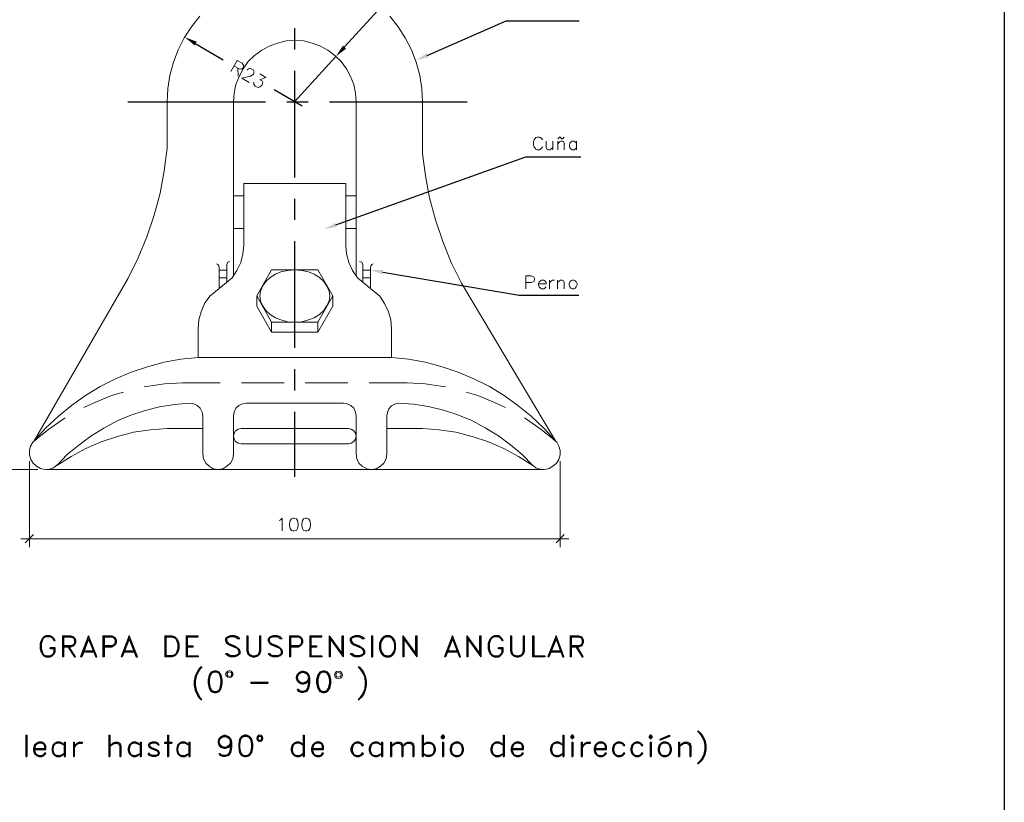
# Model space of a CAD drawing. Header units: millimetres. Extents: x 8 to 202, y 3 to 294.
# Tile 9 of 10: x 81 to 202, y 149 to 245. Entities that reach past the tile are written whole.
import ezdxf

# ---------------------------------------------------------------- set-up
doc = ezdxf.new("R2010")
doc.units = ezdxf.units.MM
doc.layers.add('DGE_CONTORNOS', color=7, linetype='Continuous', lineweight=0)
doc.layers.add('DGE_RELLENO', color=7, linetype='Continuous', lineweight=0)

msp = doc.modelspace()

# ---------------------------------------------------------------- hatches: boundary and pattern name
at = {"layer": 'DGE_RELLENO', "true_color": 0x000000}
for points in [[(102.4467, 242.302), (102.1927, 241.8364), (100.965, 242.8524)], [(120.4807, 241.8364), (120.8617, 241.4554), (119.5917, 240.4817)], [(130.9793, 240.397), (130.7677, 240.8627), (129.413, 239.9737)], [(119.6763, 219.4844), (119.507, 219.95), (118.11, 219.188)], [(125.349, 213.6424), (125.4337, 214.1504), (123.8673, 214.1504)]]:
    msp.add_hatch(color=7, dxfattribs=at).paths.add_polyline_path(points, flags=0)

# ---------------------------------------------------------------- linework, layer by layer
at = {"layer": 'DGE_CONTORNOS', "lineweight": 25}
for points in [[(201.9723, 293.9063), (201.9723, 3.2456)], [(85.0053, 168.4727), (84.8783, 168.7267), (84.6243, 168.9807), (84.3703, 169.1077), (83.8623, 169.1077), (83.6083, 168.9807), (83.3967, 168.7267), (83.2697, 168.4727), (83.1427, 168.0917), (83.1427, 167.499), (83.2697, 167.118), (83.3967, 166.864), (83.6083, 166.61), (83.8623, 166.483), (84.3703, 166.483), (84.6243, 166.61), (84.8783, 166.864), (85.0053, 167.118), (85.0053, 167.626), (84.3703, 167.626)], [(85.0053, 168.4727), (84.8783, 168.4727), (84.7513, 168.7267), (84.6243, 168.8537), (84.3703, 168.9807), (83.8623, 168.9807), (83.6083, 168.8537), (83.4813, 168.7267), (83.3967, 168.4727), (83.2697, 168.0917), (83.2697, 167.499), (83.3967, 167.118), (83.4813, 166.864), (83.6083, 166.737), (83.8623, 166.61), (84.3703, 166.61), (84.6243, 166.737), (84.7513, 166.864), (84.8783, 167.118), (84.8783, 167.499), (84.3703, 167.499), (84.3703, 167.626)], [(85.8943, 169.1077), (85.8943, 166.483)], [(85.8943, 169.1077), (86.868, 169.1077), (87.249, 168.9807), (87.376, 168.8537), (87.503, 168.5997), (87.503, 168.2187), (87.376, 167.9647), (87.249, 167.8377), (86.868, 167.7107), (86.0213, 167.7107)], [(86.0213, 168.9807), (86.0213, 166.483), (85.8943, 166.483)], [(86.0213, 168.9807), (86.868, 168.9807), (87.249, 168.8537), (87.376, 168.5997), (87.376, 168.2187), (87.249, 167.9647), (86.868, 167.8377), (86.0213, 167.8377)], [(89.1117, 169.1077), (88.138, 166.483)], [(89.1117, 168.7267), (88.265, 166.483), (88.138, 166.483)], [(89.1117, 168.7267), (90.0007, 166.483), (90.1277, 166.483), (89.1117, 169.1077)], [(90.8897, 169.1077), (90.8897, 166.483)], [(90.8897, 169.1077), (91.9903, 169.1077), (92.2443, 168.9807), (92.3713, 168.8537), (92.4983, 168.5997), (92.4983, 168.2187), (92.3713, 167.9647), (92.2443, 167.8377), (91.9903, 167.7107), (91.0167, 167.7107)], [(91.0167, 168.9807), (91.0167, 166.483), (90.8897, 166.483)], [(91.0167, 168.9807), (91.9903, 168.9807), (92.2443, 168.8537), (92.3713, 168.5997), (92.3713, 168.2187), (92.2443, 167.9647), (91.9903, 167.8377), (91.0167, 167.8377)], [(94.107, 169.1077), (93.1333, 166.483)], [(94.107, 168.7267), (93.2603, 166.483), (93.1333, 166.483)], [(94.107, 168.7267), (94.996, 166.483), (95.123, 166.483), (94.107, 169.1077)], [(98.5097, 169.1077), (98.5097, 166.483)], [(98.5097, 169.1077), (99.3563, 169.1077), (99.7373, 168.9807), (99.9913, 168.7267), (100.1183, 168.4727), (100.2453, 168.0917), (100.2453, 167.499), (100.1183, 167.118), (99.9913, 166.864), (99.7373, 166.61), (99.3563, 166.483), (98.5097, 166.483)], [(98.6367, 168.9807), (98.6367, 166.61)], [(98.6367, 168.9807), (99.3563, 168.9807), (99.7373, 168.8537), (99.8643, 168.7267), (99.9913, 168.4727), (100.1183, 168.0917), (100.1183, 167.499), (99.9913, 167.118), (99.8643, 166.864), (99.7373, 166.737), (99.3563, 166.61), (98.6367, 166.61)], [(101.1343, 169.1077), (101.1343, 166.483)], [(101.1343, 169.1077), (102.616, 169.1077)], [(101.2613, 168.9807), (102.616, 168.9807), (102.616, 169.1077)], [(101.2613, 168.9807), (101.2613, 166.61)], [(107.7383, 168.7267), (107.4843, 168.9807), (107.1033, 169.1077), (106.5953, 169.1077), (106.2567, 168.9807), (106.0027, 168.7267), (106.0027, 168.4727), (106.1297, 168.2187), (106.2567, 168.0917), (106.4683, 167.9647), (107.1033, 167.7107), (107.3573, 167.626), (107.4843, 167.499), (107.6113, 167.245), (107.6113, 166.864), (107.4843, 166.737), (107.1033, 166.61), (106.5953, 166.61), (106.3837, 166.737), (106.2567, 166.864), (106.0027, 166.864)], [(107.7383, 168.7267), (107.4843, 168.7267), (107.3573, 168.8537), (107.1033, 168.9807), (106.5953, 168.9807), (106.2567, 168.8537), (106.1297, 168.7267), (106.1297, 168.4727), (106.2567, 168.2187), (106.4683, 168.0917), (107.1033, 167.8377), (107.3573, 167.7107), (107.6113, 167.499), (107.7383, 167.245), (107.7383, 166.864), (107.4843, 166.61), (107.1033, 166.483), (106.5953, 166.483), (106.2567, 166.61), (106.0027, 166.864)], [(108.6273, 169.1077), (108.6273, 167.245), (108.7543, 166.864), (109.0083, 166.61), (109.347, 166.483), (109.601, 166.483), (109.982, 166.61), (110.236, 166.864), (110.363, 167.245), (110.363, 169.1077)], [(108.6273, 169.1077), (108.7543, 169.1077), (108.7543, 167.245), (108.8813, 166.864), (109.0083, 166.737), (109.347, 166.61), (109.601, 166.61), (109.982, 166.737), (110.109, 166.864), (110.236, 167.245), (110.236, 169.1077), (110.363, 169.1077)], [(112.9877, 168.7267), (112.7337, 168.9807), (112.3527, 169.1077), (111.8447, 169.1077), (111.506, 168.9807), (111.252, 168.7267), (111.252, 168.4727), (111.379, 168.2187), (111.506, 168.0917), (111.7177, 167.9647), (112.3527, 167.7107), (112.6067, 167.626), (112.7337, 167.499), (112.8607, 167.245), (112.8607, 166.864), (112.7337, 166.737), (112.3527, 166.61), (111.8447, 166.61), (111.5907, 166.737), (111.506, 166.864), (111.252, 166.864)], [(112.9877, 168.7267), (112.7337, 168.7267), (112.6067, 168.8537), (112.3527, 168.9807), (111.8447, 168.9807), (111.506, 168.8537), (111.379, 168.7267), (111.379, 168.4727), (111.506, 168.2187), (111.7177, 168.0917), (112.3527, 167.8377), (112.6067, 167.7107), (112.8607, 167.499), (112.9877, 167.245), (112.9877, 166.864), (112.7337, 166.61), (112.3527, 166.483), (111.8447, 166.483), (111.506, 166.61), (111.252, 166.864)], [(113.8767, 169.1077), (113.8767, 166.483)], [(113.8767, 169.1077), (114.9773, 169.1077), (115.2313, 168.9807), (115.3583, 168.8537), (115.4853, 168.5997), (115.4853, 168.2187), (115.3583, 167.9647), (115.2313, 167.8377), (114.9773, 167.7107), (114.0037, 167.7107)], [(114.0037, 168.9807), (114.0037, 166.483), (113.8767, 166.483)], [(114.0037, 168.9807), (114.9773, 168.9807), (115.2313, 168.8537), (115.3583, 168.5997), (115.3583, 168.2187), (115.2313, 167.9647), (114.9773, 167.8377), (114.0037, 167.8377)], [(116.3743, 169.1077), (116.3743, 166.483)], [(116.3743, 169.1077), (117.856, 169.1077)], [(116.5013, 168.9807), (117.856, 168.9807), (117.856, 169.1077)], [(116.5013, 168.9807), (116.5013, 166.61)], [(118.745, 169.1077), (118.745, 166.483)], [(118.745, 169.1077), (120.3537, 166.864), (120.3537, 169.1077), (120.4807, 169.1077), (120.4807, 166.483)], [(118.872, 168.7267), (118.872, 166.483), (118.745, 166.483)], [(118.872, 168.7267), (120.4807, 166.483)], [(123.1053, 168.7267), (122.8513, 168.9807), (122.4703, 169.1077), (121.9623, 169.1077), (121.6237, 168.9807), (121.3697, 168.7267), (121.3697, 168.4727), (121.4967, 168.2187), (121.6237, 168.0917), (121.8353, 167.9647), (122.4703, 167.7107), (122.7243, 167.626), (122.8513, 167.499), (122.9783, 167.245), (122.9783, 166.864), (122.8513, 166.737), (122.4703, 166.61), (121.9623, 166.61), (121.7507, 166.737), (121.6237, 166.864), (121.3697, 166.864)], [(123.1053, 168.7267), (122.8513, 168.7267), (122.7243, 168.8537), (122.4703, 168.9807), (121.9623, 168.9807), (121.6237, 168.8537), (121.4967, 168.7267), (121.4967, 168.4727), (121.6237, 168.2187), (121.8353, 168.0917), (122.4703, 167.8377), (122.7243, 167.7107), (122.9783, 167.499), (123.1053, 167.245), (123.1053, 166.864), (122.8513, 166.61), (122.4703, 166.483), (121.9623, 166.483), (121.6237, 166.61), (121.3697, 166.864)], [(123.9943, 169.1077), (123.9943, 166.483), (124.1213, 166.483)], [(123.9943, 169.1077), (124.1213, 169.1077), (124.1213, 166.483)], [(125.73, 169.1077), (125.476, 168.9807), (125.222, 168.7267), (125.095, 168.4727), (124.968, 168.0917), (124.968, 167.499), (125.095, 167.118), (125.222, 166.864), (125.476, 166.61), (125.73, 166.483), (126.238, 166.483), (126.492, 166.61), (126.746, 166.864), (126.873, 167.118), (126.9577, 167.499), (126.9577, 168.0917), (126.873, 168.4727), (126.746, 168.7267), (126.492, 168.9807), (126.238, 169.1077), (125.73, 169.1077)], [(125.857, 168.9807), (125.476, 168.8537), (125.222, 168.4727), (125.095, 168.0917), (125.095, 167.499), (125.222, 167.118), (125.476, 166.737), (125.857, 166.61), (126.111, 166.61), (126.492, 166.737), (126.746, 167.118), (126.873, 167.499), (126.873, 168.0917), (126.746, 168.4727), (126.492, 168.8537), (126.111, 168.9807), (125.857, 168.9807)], [(127.8467, 169.1077), (127.8467, 166.483)], [(127.8467, 169.1077), (129.4553, 166.864), (129.4553, 169.1077), (129.5823, 169.1077), (129.5823, 166.483)], [(127.9737, 168.7267), (127.9737, 166.483), (127.8467, 166.483)], [(127.9737, 168.7267), (129.5823, 166.483)], [(133.985, 169.1077), (132.969, 166.483)], [(133.985, 168.7267), (133.096, 166.483), (132.969, 166.483)], [(133.985, 168.7267), (134.8317, 166.483), (134.9587, 166.483), (133.985, 169.1077)], [(135.7207, 169.1077), (135.7207, 166.483)], [(135.7207, 169.1077), (137.3293, 166.864), (137.3293, 169.1077), (137.4563, 169.1077), (137.4563, 166.483)], [(135.8477, 168.7267), (135.8477, 166.483), (135.7207, 166.483)], [(135.8477, 168.7267), (137.4563, 166.483)], [(140.208, 168.4727), (140.081, 168.7267), (139.827, 168.9807), (139.6153, 169.1077), (139.1073, 169.1077), (138.8533, 168.9807), (138.5993, 168.7267), (138.4723, 168.4727), (138.3453, 168.0917), (138.3453, 167.499), (138.4723, 167.118), (138.5993, 166.864), (138.8533, 166.61), (139.1073, 166.483), (139.6153, 166.483), (139.827, 166.61), (140.081, 166.864), (140.208, 167.118), (140.208, 167.626), (139.6153, 167.626)], [(140.208, 168.4727), (140.081, 168.4727), (139.954, 168.7267), (139.827, 168.8537), (139.6153, 168.9807), (139.1073, 168.9807), (138.8533, 168.8537), (138.7263, 168.7267), (138.5993, 168.4727), (138.4723, 168.0917), (138.4723, 167.499), (138.5993, 167.118), (138.7263, 166.864), (138.8533, 166.737), (139.1073, 166.61), (139.6153, 166.61), (139.827, 166.737), (139.954, 166.864), (140.081, 167.118), (140.081, 167.499), (139.6153, 167.499), (139.6153, 167.626)], [(141.097, 169.1077), (141.097, 167.245), (141.224, 166.864), (141.478, 166.61), (141.859, 166.483), (142.113, 166.483), (142.4517, 166.61), (142.7057, 166.864), (142.8327, 167.245), (142.8327, 169.1077)], [(141.097, 169.1077), (141.224, 169.1077), (141.224, 167.245), (141.351, 166.864), (141.478, 166.737), (141.859, 166.61), (142.113, 166.61), (142.4517, 166.737), (142.5787, 166.864), (142.7057, 167.245), (142.7057, 169.1077), (142.8327, 169.1077)], [(143.8487, 166.483), (143.8487, 169.1077), (143.9757, 169.1077), (143.9757, 166.61), (145.3303, 166.61), (145.3303, 166.483), (143.8487, 166.483)], [(146.7273, 169.1077), (145.7113, 166.483)], [(146.7273, 168.7267), (145.8383, 166.483), (145.7113, 166.483)], [(146.7273, 168.7267), (147.574, 166.483), (147.701, 166.483), (146.7273, 169.1077)], [(148.463, 169.1077), (148.463, 166.483)], [(148.463, 169.1077), (149.479, 169.1077), (149.86, 168.9807), (149.9447, 168.8537), (150.0717, 168.5997), (150.0717, 168.2187), (149.9447, 167.9647), (149.86, 167.8377), (149.479, 167.7107), (148.59, 167.7107)], [(148.59, 168.9807), (148.59, 166.483), (148.463, 166.483)], [(148.59, 168.9807), (149.479, 168.9807), (149.86, 168.8537), (149.9447, 168.5997), (149.9447, 168.2187), (149.86, 167.9647), (149.479, 167.8377), (148.59, 167.8377)], [(86.614, 167.7107), (87.376, 166.483), (87.503, 166.483), (86.741, 167.7107)], [(101.2613, 167.8377), (101.981, 167.8377), (101.981, 167.7107), (101.2613, 167.7107)], [(116.5013, 167.8377), (117.221, 167.8377), (117.221, 167.7107), (116.5013, 167.7107)], [(149.225, 167.7107), (149.9447, 166.483), (150.0717, 166.483), (149.352, 167.7107)], [(88.392, 167.118), (89.8737, 167.118)], [(88.519, 167.245), (89.7467, 167.245)], [(93.3873, 167.118), (94.869, 167.118)], [(93.5143, 167.245), (94.742, 167.245)], [(101.2613, 166.61), (102.616, 166.61), (102.616, 166.483), (101.1343, 166.483)], [(116.5013, 166.61), (117.856, 166.61), (117.856, 166.483), (116.3743, 166.483)], [(133.223, 167.118), (134.7047, 167.118)], [(133.35, 167.245), (134.5777, 167.245)], [(145.9653, 167.118), (147.447, 167.118)], [(146.0923, 167.245), (147.3623, 167.245)], [(102.9547, 165.2554), (102.7007, 165.0014), (102.489, 164.6204), (102.235, 164.1124), (102.108, 163.5197), (102.108, 163.0117), (102.235, 162.3767), (102.489, 161.8687), (102.7007, 161.4877), (102.9547, 161.2337), (103.0817, 161.2337)], [(102.9547, 165.2554), (103.0817, 165.2554), (102.8277, 165.0014), (102.616, 164.6204), (102.362, 164.1124), (102.235, 163.5197), (102.235, 163.0117), (102.362, 162.3767), (102.616, 161.8687), (102.8277, 161.4877), (103.0817, 161.2337)], [(122.3433, 165.2554), (122.5973, 165.0014), (122.8513, 164.6204), (123.1053, 164.1124), (123.19, 163.5197), (123.19, 163.0117), (123.1053, 162.3767), (122.8513, 161.8687), (122.5973, 161.4877), (122.3433, 161.2337), (122.4703, 161.2337)], [(122.3433, 165.2554), (122.4703, 165.2554), (122.7243, 165.0014), (122.9783, 164.6204), (123.19, 164.1124), (123.317, 163.5197), (123.317, 163.0117), (123.19, 162.3767), (122.9783, 161.8687), (122.7243, 161.4877), (122.4703, 161.2337)], [(104.6057, 164.7474), (104.2247, 164.6204), (103.9707, 164.2394), (103.8437, 163.6467), (103.8437, 163.2657), (103.9707, 162.6307), (104.2247, 162.2497), (104.6057, 162.1227), (104.8597, 162.1227), (105.1983, 162.2497), (105.4523, 162.6307), (105.5793, 163.2657), (105.5793, 163.6467), (105.4523, 164.2394), (105.1983, 164.6204), (104.8597, 164.7474), (104.6057, 164.7474)], [(104.3517, 164.6204), (104.0977, 164.2394), (103.9707, 163.6467), (103.9707, 163.2657), (104.0977, 162.6307), (104.3517, 162.2497)], [(105.1983, 164.4934), (104.8597, 164.6204), (104.6057, 164.6204), (104.2247, 164.4934)], [(105.1137, 162.2497), (105.3253, 162.6307), (105.4523, 163.2657), (105.4523, 163.6467), (105.3253, 164.2394), (105.1137, 164.6204)], [(116.205, 163.5197), (115.951, 163.2657), (115.57, 163.1387), (115.443, 163.1387), (115.1043, 163.2657), (114.8503, 163.5197), (114.7233, 163.8584), (114.7233, 163.9854), (114.8503, 164.3664), (115.1043, 164.6204), (115.443, 164.7474), (115.57, 164.7474), (115.951, 164.6204), (116.205, 164.3664), (116.332, 163.8584), (116.332, 163.2657), (116.205, 162.6307), (115.951, 162.2497), (115.57, 162.1227), (115.3583, 162.1227), (114.9773, 162.2497), (114.8503, 162.5037), (114.9773, 162.5037), (115.1043, 162.2497)], [(115.3583, 163.2657), (114.9773, 163.5197), (114.8503, 163.8584), (114.8503, 163.9854), (114.9773, 164.3664), (115.3583, 164.6204)], [(114.8503, 164.1124), (115.1043, 164.4934), (115.443, 164.6204), (115.57, 164.6204), (115.951, 164.4934), (116.205, 164.1124)], [(115.697, 164.6204), (116.078, 164.3664), (116.205, 163.8584), (116.205, 163.2657), (116.078, 162.6307), (115.824, 162.2497)], [(116.205, 163.8584), (116.078, 163.5197), (115.697, 163.2657)], [(117.983, 164.7474), (117.602, 164.6204), (117.348, 164.2394), (117.221, 163.6467), (117.221, 163.2657), (117.348, 162.6307), (117.602, 162.2497), (117.983, 162.1227), (118.1947, 162.1227), (118.5757, 162.2497), (118.8297, 162.6307), (118.9567, 163.2657), (118.9567, 163.6467), (118.8297, 164.2394), (118.5757, 164.6204), (118.1947, 164.7474), (117.983, 164.7474)], [(117.729, 164.6204), (117.475, 164.2394), (117.348, 163.6467), (117.348, 163.2657), (117.475, 162.6307), (117.729, 162.2497)], [(118.5757, 164.4934), (118.1947, 164.6204), (117.983, 164.6204), (117.602, 164.4934)], [(118.4487, 162.2497), (118.7027, 162.6307), (118.8297, 163.2657), (118.8297, 163.6467), (118.7027, 164.2394), (118.4487, 164.6204)], [(109.093, 163.3927), (111.2097, 163.3927), (111.2097, 163.2657)], [(109.093, 163.3927), (109.093, 163.2657), (111.2097, 163.2657)], [(116.205, 163.7737), (115.951, 163.3927), (115.57, 163.2657), (115.443, 163.2657), (115.1043, 163.3927), (114.8503, 163.7737)], [(104.2247, 162.3767), (104.6057, 162.2497), (104.8597, 162.2497), (105.1983, 162.3767)], [(115.951, 162.3767), (115.57, 162.2497), (115.3583, 162.2497), (114.9773, 162.3767)], [(117.602, 162.3767), (117.983, 162.2497), (118.1947, 162.2497), (118.5757, 162.3767)], [(81.3647, 156.831), (81.3647, 154.2064), (81.4917, 154.2064)], [(81.3647, 156.831), (81.4917, 156.831), (81.4917, 154.2064)], [(91.6093, 156.831), (91.6093, 154.2064), (91.7363, 154.2064)], [(91.6093, 156.831), (91.7363, 156.831), (91.7363, 154.2064)], [(98.8483, 156.831), (98.8483, 154.2064), (98.9753, 154.2064)], [(98.8483, 156.831), (98.9753, 156.831), (98.9753, 154.2064)], [(106.5953, 155.6034), (106.3413, 155.3494), (105.9603, 155.2224), (105.8333, 155.2224), (105.4523, 155.3494), (105.1983, 155.6034), (105.1137, 155.9844), (105.1137, 156.1114), (105.1983, 156.45), (105.4523, 156.704), (105.8333, 156.831), (105.9603, 156.831), (106.3413, 156.704), (106.5953, 156.45), (106.7223, 155.9844), (106.7223, 155.3494), (106.5953, 154.7144), (106.3413, 154.3334), (105.9603, 154.2064), (105.7063, 154.2064), (105.3253, 154.3334), (105.1983, 154.5874), (105.3253, 154.5874), (105.4523, 154.3334)], [(105.7063, 155.3494), (105.3253, 155.6034), (105.1983, 155.9844), (105.1983, 156.1114), (105.3253, 156.45), (105.7063, 156.704)], [(105.1983, 156.2384), (105.4523, 156.577), (105.8333, 156.704), (105.9603, 156.704), (106.3413, 156.577), (106.5953, 156.2384)], [(106.0873, 156.704), (106.4683, 156.45), (106.5953, 155.9844), (106.5953, 155.3494), (106.4683, 154.7144), (106.2143, 154.3334)], [(108.331, 156.831), (107.95, 156.704), (107.696, 156.3654), (107.6113, 155.7304), (107.6113, 155.3494), (107.696, 154.7144), (107.95, 154.3334), (108.331, 154.2064), (108.585, 154.2064), (108.966, 154.3334), (109.22, 154.7144), (109.347, 155.3494), (109.347, 155.7304), (109.22, 156.3654), (108.966, 156.704), (108.585, 156.831), (108.331, 156.831)], [(108.077, 156.704), (107.823, 156.3654), (107.696, 155.7304), (107.696, 155.3494), (107.823, 154.7144), (108.077, 154.3334)], [(108.966, 156.577), (108.585, 156.704), (108.331, 156.704), (107.95, 156.577)], [(108.839, 154.3334), (109.093, 154.7144), (109.22, 155.3494), (109.22, 155.7304), (109.093, 156.3654), (108.839, 156.704)], [(110.5747, 156.45), (110.5323, 156.6617), (110.4053, 156.7887), (110.236, 156.831), (110.0243, 156.7887), (109.8973, 156.6617), (109.855, 156.45), (109.8973, 156.2807), (110.0243, 156.1537), (110.236, 156.1114), (110.4053, 156.1537), (110.5323, 156.2807), (110.5747, 156.45)], [(110.4477, 156.45), (110.4053, 156.6617), (110.236, 156.704), (110.0243, 156.6617), (109.982, 156.45), (110.0243, 156.2807), (110.236, 156.2384), (110.4053, 156.2807), (110.4477, 156.45)], [(115.57, 156.831), (115.57, 154.2064), (115.697, 154.2064)], [(115.57, 156.831), (115.697, 156.831), (115.697, 154.2064)], [(130.2173, 156.831), (130.2173, 154.2064), (130.3443, 154.2064)], [(130.2173, 156.831), (130.3443, 156.831), (130.3443, 154.2064)], [(132.715, 156.831), (132.588, 156.704), (132.588, 156.577), (132.715, 156.45), (132.842, 156.45), (132.969, 156.577), (132.969, 156.704), (132.842, 156.831), (132.715, 156.831)], [(132.715, 156.704), (132.842, 156.704), (132.842, 156.577), (132.715, 156.577), (132.715, 156.704)], [(140.208, 156.831), (140.208, 154.2064), (140.335, 154.2064)], [(140.208, 156.831), (140.335, 156.831), (140.335, 154.2064)], [(147.574, 156.831), (147.574, 154.2064), (147.701, 154.2064)], [(147.574, 156.831), (147.701, 156.831), (147.701, 154.2064)], [(148.6747, 156.831), (148.5477, 156.704), (148.5477, 156.577), (148.6747, 156.45), (148.8017, 156.45), (148.9287, 156.577), (148.9287, 156.704), (148.8017, 156.831), (148.6747, 156.831)], [(148.6747, 156.704), (148.8017, 156.704), (148.8017, 156.577), (148.6747, 156.577), (148.6747, 156.704)], [(158.3267, 156.831), (158.1997, 156.704), (158.1997, 156.577), (158.3267, 156.45), (158.4537, 156.45), (158.5807, 156.577), (158.5807, 156.704), (158.4537, 156.831), (158.3267, 156.831)], [(158.3267, 156.704), (158.4537, 156.704), (158.4537, 156.577), (158.3267, 156.577), (158.3267, 156.704)], [(159.5543, 156.3654), (160.6973, 156.831), (160.6973, 156.704), (159.5543, 156.2384), (159.5543, 156.3654)], [(164.1687, 157.339), (164.4227, 157.085), (164.6767, 156.704), (164.9307, 156.2384), (165.0577, 155.6034), (165.0577, 155.0954), (164.9307, 154.4604), (164.6767, 153.9524), (164.4227, 153.6137), (164.1687, 153.3597), (164.2957, 153.3597)], [(164.1687, 157.339), (164.2957, 157.339), (164.5497, 157.085), (164.8037, 156.704), (165.0577, 156.2384), (165.1847, 155.6034), (165.1847, 155.0954), (165.0577, 154.4604), (164.8037, 153.9524), (164.5497, 153.6137), (164.2957, 153.3597)], [(82.4653, 155.0954), (83.8623, 155.0954), (83.8623, 155.4764), (83.7353, 155.7304), (83.6083, 155.8574), (83.3543, 155.9844), (82.9733, 155.9844), (82.7193, 155.8574), (82.4653, 155.6034), (82.3383, 155.2224), (82.3383, 154.9684), (82.4653, 154.5874), (82.7193, 154.3334), (82.9733, 154.2064), (83.3543, 154.2064), (83.6083, 154.3334), (83.8623, 154.5874)], [(82.4653, 155.2224), (83.7353, 155.2224), (83.7353, 155.4764), (83.6083, 155.7304), (83.3543, 155.8574), (82.9733, 155.8574), (82.7193, 155.7304), (82.5923, 155.6034), (82.4653, 155.2224), (82.4653, 154.9684), (82.5923, 154.5874), (82.7193, 154.4604), (82.9733, 154.3334), (83.3543, 154.3334), (83.6083, 154.4604), (83.7353, 154.7144), (83.8623, 154.5874)], [(86.106, 155.6034), (85.852, 155.8574), (85.598, 155.9844), (85.217, 155.9844), (84.963, 155.8574), (84.709, 155.6034), (84.6243, 155.2224), (84.6243, 154.9684), (84.709, 154.5874), (84.963, 154.3334), (85.217, 154.2064), (85.598, 154.2064), (85.852, 154.3334), (86.106, 154.5874)], [(86.106, 155.6034), (85.598, 155.8574), (85.217, 155.8574), (84.963, 155.7304), (84.836, 155.6034), (84.709, 155.2224), (84.709, 154.9684), (84.836, 154.5874), (84.963, 154.4604), (85.217, 154.3334), (85.598, 154.3334), (86.106, 154.5874)], [(86.106, 155.9844), (86.106, 154.2064), (86.233, 154.2064)], [(86.106, 155.9844), (86.233, 155.9844), (86.233, 154.2064)], [(87.249, 155.9844), (87.249, 154.2064), (87.3337, 154.2064)], [(87.249, 155.9844), (87.3337, 155.9844), (87.3337, 154.2064)], [(87.3337, 155.2224), (87.4607, 155.6034), (87.7147, 155.8574), (87.9687, 155.9844), (88.3497, 155.9844)], [(87.3337, 155.2224), (87.4607, 155.4764), (87.7147, 155.7304), (87.9687, 155.8574), (88.3497, 155.8574), (88.3497, 155.9844)], [(91.7363, 155.4764), (92.1173, 155.8574), (92.3713, 155.9844), (92.71, 155.9844), (92.964, 155.8574), (93.091, 155.4764), (93.091, 154.2064)], [(91.7363, 155.4764), (92.1173, 155.7304), (92.3713, 155.8574), (92.583, 155.8574), (92.837, 155.7304), (92.964, 155.4764), (92.964, 154.2064), (93.091, 154.2064)], [(95.4617, 155.6034), (95.2077, 155.8574), (94.9537, 155.9844), (94.615, 155.9844), (94.361, 155.8574), (94.107, 155.6034), (93.98, 155.2224), (93.98, 154.9684), (94.107, 154.5874), (94.361, 154.3334), (94.615, 154.2064), (94.9537, 154.2064), (95.2077, 154.3334), (95.4617, 154.5874)], [(95.4617, 155.6034), (94.9537, 155.8574), (94.615, 155.8574), (94.361, 155.7304), (94.234, 155.6034), (94.107, 155.2224), (94.107, 154.9684), (94.234, 154.5874), (94.361, 154.4604), (94.615, 154.3334), (94.9537, 154.3334), (95.4617, 154.5874)], [(95.4617, 155.9844), (95.4617, 154.2064), (95.5887, 154.2064)], [(95.4617, 155.9844), (95.5887, 155.9844), (95.5887, 154.2064)], [(97.8323, 155.6034), (97.7053, 155.8574), (97.3667, 155.9844), (96.9857, 155.9844), (96.6047, 155.8574), (96.4777, 155.6034), (96.6047, 155.3494), (96.8587, 155.2224), (97.4513, 154.9684), (97.7053, 154.8414)], [(96.6047, 155.4764), (96.8587, 155.3494), (97.4513, 155.0954), (97.7053, 154.9684), (97.8323, 154.7144), (97.8323, 154.5874), (97.7053, 154.3334), (97.3667, 154.2064), (96.9857, 154.2064), (96.6047, 154.3334), (96.4777, 154.5874)], [(97.7053, 155.7304), (97.3667, 155.8574), (96.9857, 155.8574), (96.6047, 155.7304)], [(96.7317, 155.8574), (96.6047, 155.6034), (96.7317, 155.3494)], [(97.8323, 155.6034), (97.7053, 155.6034), (97.5783, 155.8574)], [(98.4673, 155.9844), (99.3563, 155.9844), (99.3563, 155.8574)], [(98.4673, 155.9844), (98.4673, 155.8574), (99.3563, 155.8574)], [(101.473, 155.6034), (101.219, 155.8574), (100.965, 155.9844), (100.584, 155.9844), (100.33, 155.8574), (100.076, 155.6034), (99.9913, 155.2224), (99.9913, 154.9684), (100.076, 154.5874), (100.33, 154.3334), (100.584, 154.2064), (100.965, 154.2064), (101.219, 154.3334), (101.473, 154.5874)], [(101.473, 155.6034), (100.965, 155.8574), (100.584, 155.8574), (100.33, 155.7304), (100.203, 155.6034), (100.076, 155.2224), (100.076, 154.9684), (100.203, 154.5874), (100.33, 154.4604), (100.584, 154.3334), (100.965, 154.3334), (101.473, 154.5874)], [(101.473, 155.9844), (101.473, 154.2064), (101.6, 154.2064)], [(101.473, 155.9844), (101.6, 155.9844), (101.6, 154.2064)], [(106.5953, 155.8574), (106.3413, 155.4764), (105.9603, 155.3494), (105.8333, 155.3494), (105.4523, 155.4764), (105.1983, 155.8574)], [(106.5953, 155.9844), (106.4683, 155.6034), (106.0873, 155.3494)], [(115.57, 155.6034), (115.3583, 155.8574), (115.1043, 155.9844), (114.7233, 155.9844), (114.4693, 155.8574), (114.2153, 155.6034), (114.0883, 155.2224), (114.0883, 154.9684), (114.2153, 154.5874), (114.4693, 154.3334), (114.7233, 154.2064), (115.1043, 154.2064), (115.3583, 154.3334), (115.57, 154.5874)], [(115.57, 155.6034), (115.1043, 155.8574), (114.7233, 155.8574), (114.4693, 155.7304), (114.3423, 155.6034), (114.2153, 155.2224), (114.2153, 154.9684), (114.3423, 154.5874), (114.4693, 154.4604), (114.7233, 154.3334), (115.1043, 154.3334), (115.57, 154.5874)], [(116.713, 155.0954), (118.0677, 155.0954), (118.0677, 155.4764), (117.9407, 155.7304), (117.856, 155.8574), (117.602, 155.9844), (117.221, 155.9844), (116.967, 155.8574), (116.713, 155.6034), (116.586, 155.2224), (116.586, 154.9684), (116.713, 154.5874), (116.967, 154.3334), (117.221, 154.2064), (117.602, 154.2064), (117.856, 154.3334), (118.0677, 154.5874)], [(116.713, 155.2224), (117.9407, 155.2224), (117.9407, 155.4764), (117.856, 155.7304), (117.602, 155.8574), (117.221, 155.8574), (116.967, 155.7304), (116.84, 155.6034), (116.713, 155.2224), (116.713, 154.9684), (116.84, 154.5874), (116.967, 154.4604), (117.221, 154.3334), (117.602, 154.3334), (117.856, 154.4604), (117.9407, 154.7144), (118.0677, 154.5874)], [(122.9783, 155.6034), (122.7243, 155.8574), (122.4703, 155.9844), (122.0893, 155.9844), (121.8353, 155.8574), (121.5813, 155.6034), (121.4543, 155.2224), (121.4543, 154.9684), (121.5813, 154.5874), (121.8353, 154.3334), (122.0893, 154.2064), (122.4703, 154.2064), (122.7243, 154.3334), (122.9783, 154.5874)], [(122.9783, 155.6034), (122.8513, 155.4764), (122.7243, 155.7304), (122.4703, 155.8574), (122.0893, 155.8574), (121.8353, 155.7304), (121.7083, 155.6034), (121.5813, 155.2224), (121.5813, 154.9684), (121.7083, 154.5874), (121.8353, 154.4604), (122.0893, 154.3334), (122.4703, 154.3334), (122.7243, 154.4604), (122.8513, 154.7144), (122.9783, 154.5874)], [(125.222, 155.6034), (124.968, 155.8574), (124.714, 155.9844), (124.333, 155.9844), (124.079, 155.8574), (123.825, 155.6034), (123.698, 155.2224), (123.698, 154.9684), (123.825, 154.5874), (124.079, 154.3334), (124.333, 154.2064), (124.714, 154.2064), (124.968, 154.3334), (125.222, 154.5874)], [(125.222, 155.6034), (124.714, 155.8574), (124.333, 155.8574), (124.079, 155.7304), (123.952, 155.6034), (123.825, 155.2224), (123.825, 154.9684), (123.952, 154.5874), (124.079, 154.4604), (124.333, 154.3334), (124.714, 154.3334), (125.222, 154.5874)], [(125.222, 155.9844), (125.222, 154.2064), (125.349, 154.2064)], [(125.222, 155.9844), (125.349, 155.9844), (125.349, 154.2064)], [(126.3227, 155.9844), (126.3227, 154.2064), (126.4497, 154.2064)], [(126.3227, 155.9844), (126.4497, 155.9844), (126.4497, 154.2064)], [(126.4497, 155.4764), (126.8307, 155.8574), (127.0847, 155.9844), (127.4657, 155.9844), (127.7197, 155.8574), (127.8467, 155.4764), (127.8467, 154.2064)], [(126.4497, 155.4764), (126.8307, 155.7304), (127.0847, 155.8574), (127.3387, 155.8574), (127.5927, 155.7304), (127.7197, 155.4764), (127.7197, 154.2064), (127.8467, 154.2064)], [(127.8467, 155.4764), (128.1853, 155.8574), (128.4393, 155.9844), (128.8203, 155.9844), (129.0743, 155.8574), (129.2013, 155.4764), (129.2013, 154.2064)], [(127.8467, 155.4764), (128.1853, 155.7304), (128.4393, 155.8574), (128.6933, 155.8574), (128.9473, 155.7304), (129.0743, 155.4764), (129.0743, 154.2064), (129.2013, 154.2064)], [(130.3443, 155.6034), (130.5983, 155.8574), (130.81, 155.9844), (131.191, 155.9844), (131.445, 155.8574), (131.699, 155.6034), (131.826, 155.2224), (131.826, 154.9684), (131.699, 154.5874), (131.445, 154.3334), (131.191, 154.2064), (130.81, 154.2064), (130.5983, 154.3334), (130.3443, 154.5874)], [(130.3443, 155.6034), (130.81, 155.8574), (131.191, 155.8574), (131.445, 155.7304), (131.572, 155.6034), (131.699, 155.2224), (131.699, 154.9684), (131.572, 154.5874), (131.445, 154.4604), (131.191, 154.3334), (130.81, 154.3334), (130.3443, 154.5874)], [(132.715, 155.9844), (132.715, 154.2064), (132.842, 154.2064)], [(132.715, 155.9844), (132.842, 155.9844), (132.842, 154.2064)], [(134.3237, 155.9844), (134.0697, 155.8574), (133.8157, 155.6034), (133.6887, 155.2224), (133.6887, 154.9684), (133.8157, 154.5874), (134.0697, 154.3334), (134.3237, 154.2064), (134.7047, 154.2064), (134.9587, 154.3334), (135.2127, 154.5874), (135.3397, 154.9684), (135.3397, 155.2224), (135.2127, 155.6034), (134.9587, 155.8574), (134.7047, 155.9844), (134.3237, 155.9844)], [(134.3237, 155.8574), (134.0697, 155.7304), (133.9427, 155.6034), (133.8157, 155.2224), (133.8157, 154.9684), (133.9427, 154.5874), (134.0697, 154.4604), (134.3237, 154.3334), (134.7047, 154.3334), (134.9587, 154.4604), (135.0857, 154.5874), (135.2127, 154.9684), (135.2127, 155.2224), (135.0857, 155.6034), (134.9587, 155.7304), (134.7047, 155.8574), (134.3237, 155.8574)], [(140.208, 155.6034), (139.954, 155.8574), (139.7, 155.9844), (139.319, 155.9844), (139.065, 155.8574), (138.811, 155.6034), (138.684, 155.2224), (138.684, 154.9684), (138.811, 154.5874), (139.065, 154.3334), (139.319, 154.2064), (139.7, 154.2064), (139.954, 154.3334), (140.208, 154.5874)], [(140.208, 155.6034), (139.7, 155.8574), (139.319, 155.8574), (139.065, 155.7304), (138.938, 155.6034), (138.811, 155.2224), (138.811, 154.9684), (138.938, 154.5874), (139.065, 154.4604), (139.319, 154.3334), (139.7, 154.3334), (140.208, 154.5874)], [(141.3087, 155.0954), (142.7057, 155.0954), (142.7057, 155.4764), (142.5787, 155.7304), (142.4517, 155.8574), (142.1977, 155.9844), (141.8167, 155.9844), (141.5627, 155.8574), (141.3087, 155.6034), (141.1817, 155.2224), (141.1817, 154.9684), (141.3087, 154.5874), (141.5627, 154.3334), (141.8167, 154.2064), (142.1977, 154.2064), (142.4517, 154.3334), (142.7057, 154.5874)], [(141.3087, 155.2224), (142.5787, 155.2224), (142.5787, 155.4764), (142.4517, 155.7304), (142.1977, 155.8574), (141.8167, 155.8574), (141.5627, 155.7304), (141.4357, 155.6034), (141.3087, 155.2224), (141.3087, 154.9684), (141.4357, 154.5874), (141.5627, 154.4604), (141.8167, 154.3334), (142.1977, 154.3334), (142.4517, 154.4604), (142.5787, 154.7144), (142.7057, 154.5874)], [(147.574, 155.6034), (147.32, 155.8574), (147.066, 155.9844), (146.685, 155.9844), (146.431, 155.8574), (146.177, 155.6034), (146.05, 155.2224), (146.05, 154.9684), (146.177, 154.5874), (146.431, 154.3334), (146.685, 154.2064), (147.066, 154.2064), (147.32, 154.3334), (147.574, 154.5874)], [(147.574, 155.6034), (147.066, 155.8574), (146.685, 155.8574), (146.431, 155.7304), (146.304, 155.6034), (146.177, 155.2224), (146.177, 154.9684), (146.304, 154.5874), (146.431, 154.4604), (146.685, 154.3334), (147.066, 154.3334), (147.574, 154.5874)], [(148.6747, 155.9844), (148.6747, 154.2064), (148.8017, 154.2064)], [(148.6747, 155.9844), (148.8017, 155.9844), (148.8017, 154.2064)], [(149.8177, 155.9844), (149.8177, 154.2064), (149.9447, 154.2064)], [(149.8177, 155.9844), (149.9447, 155.9844), (149.9447, 154.2064)], [(149.9447, 155.2224), (150.0717, 155.6034), (150.3257, 155.8574), (150.5797, 155.9844), (150.9607, 155.9844)], [(149.9447, 155.2224), (150.0717, 155.4764), (150.3257, 155.7304), (150.5797, 155.8574), (150.9607, 155.8574), (150.9607, 155.9844)], [(151.5533, 155.0954), (152.9503, 155.0954), (152.9503, 155.4764), (152.8233, 155.7304), (152.6963, 155.8574), (152.4423, 155.9844), (152.0613, 155.9844), (151.8073, 155.8574), (151.5533, 155.6034), (151.4263, 155.2224), (151.4263, 154.9684), (151.5533, 154.5874), (151.8073, 154.3334), (152.0613, 154.2064), (152.4423, 154.2064), (152.6963, 154.3334), (152.9503, 154.5874)], [(151.5533, 155.2224), (152.8233, 155.2224), (152.8233, 155.4764), (152.6963, 155.7304), (152.4423, 155.8574), (152.0613, 155.8574), (151.8073, 155.7304), (151.6803, 155.6034), (151.5533, 155.2224), (151.5533, 154.9684), (151.6803, 154.5874), (151.8073, 154.4604), (152.0613, 154.3334), (152.4423, 154.3334), (152.6963, 154.4604), (152.8233, 154.7144), (152.9503, 154.5874)], [(155.194, 155.6034), (154.94, 155.8574), (154.686, 155.9844), (154.305, 155.9844), (154.051, 155.8574), (153.797, 155.6034), (153.67, 155.2224), (153.67, 154.9684), (153.797, 154.5874), (154.051, 154.3334), (154.305, 154.2064), (154.686, 154.2064), (154.94, 154.3334), (155.194, 154.5874)], [(155.194, 155.6034), (155.067, 155.4764), (154.94, 155.7304), (154.686, 155.8574), (154.305, 155.8574), (154.051, 155.7304), (153.924, 155.6034), (153.797, 155.2224), (153.797, 154.9684), (153.924, 154.5874), (154.051, 154.4604), (154.305, 154.3334), (154.686, 154.3334), (154.94, 154.4604), (155.067, 154.7144), (155.194, 154.5874)], [(157.4377, 155.6034), (157.1837, 155.8574), (156.9297, 155.9844), (156.5487, 155.9844), (156.2947, 155.8574), (156.083, 155.6034), (155.956, 155.2224), (155.956, 154.9684), (156.083, 154.5874), (156.2947, 154.3334), (156.5487, 154.2064), (156.9297, 154.2064), (157.1837, 154.3334), (157.4377, 154.5874)], [(157.4377, 155.6034), (157.3107, 155.4764), (157.1837, 155.7304), (156.9297, 155.8574), (156.5487, 155.8574), (156.2947, 155.7304), (156.21, 155.6034), (156.083, 155.2224), (156.083, 154.9684), (156.21, 154.5874), (156.2947, 154.4604), (156.5487, 154.3334), (156.9297, 154.3334), (157.1837, 154.4604), (157.3107, 154.7144), (157.4377, 154.5874)], [(158.3267, 155.9844), (158.3267, 154.2064), (158.4537, 154.2064)], [(158.3267, 155.9844), (158.4537, 155.9844), (158.4537, 154.2064)], [(159.9353, 155.9844), (159.6813, 155.8574), (159.4273, 155.6034), (159.3003, 155.2224), (159.3003, 154.9684), (159.4273, 154.5874), (159.6813, 154.3334), (159.9353, 154.2064), (160.3163, 154.2064), (160.5703, 154.3334), (160.8243, 154.5874), (160.9513, 154.9684), (160.9513, 155.2224), (160.8243, 155.6034), (160.5703, 155.8574), (160.3163, 155.9844), (159.9353, 155.9844)], [(159.9353, 155.8574), (159.6813, 155.7304), (159.5543, 155.6034), (159.4273, 155.2224), (159.4273, 154.9684), (159.5543, 154.5874), (159.6813, 154.4604), (159.9353, 154.3334), (160.3163, 154.3334), (160.5703, 154.4604), (160.6973, 154.5874), (160.8243, 154.9684), (160.8243, 155.2224), (160.6973, 155.6034), (160.5703, 155.7304), (160.3163, 155.8574), (159.9353, 155.8574)], [(161.798, 155.9844), (161.798, 154.2064), (161.925, 154.2064)], [(161.798, 155.9844), (161.925, 155.9844), (161.925, 154.2064)], [(161.925, 155.4764), (162.306, 155.8574), (162.56, 155.9844), (162.941, 155.9844), (163.195, 155.8574), (163.322, 155.4764), (163.322, 154.2064)], [(161.925, 155.4764), (162.306, 155.7304), (162.56, 155.8574), (162.814, 155.8574), (163.068, 155.7304), (163.195, 155.4764), (163.195, 154.2064), (163.322, 154.2064)], [(96.7317, 154.3334), (96.6047, 154.5874), (96.4777, 154.5874)], [(97.7053, 154.4604), (97.3667, 154.3334), (96.9857, 154.3334), (96.6047, 154.4604)], [(97.5783, 154.9684), (97.7053, 154.7144), (97.7053, 154.5874), (97.5783, 154.3334)], [(106.3413, 154.4604), (105.9603, 154.3334), (105.7063, 154.3334), (105.3253, 154.4604)], [(107.95, 154.4604), (108.331, 154.3334), (108.585, 154.3334), (108.966, 154.4604)]]:
    msp.add_lwpolyline(points, dxfattribs=at)
at = {"layer": 'DGE_CONTORNOS', "lineweight": 30}
for points in [[(127.9313, 249.6257), (120.65, 241.667)], [(114.5117, 243.953), (114.5117, 241.3284)], [(130.8523, 240.6087), (140.589, 244.8844), (149.5637, 244.8844)], [(102.3197, 242.048), (105.7063, 240.0583)], [(114.5117, 234.8937), (119.5917, 240.4817)], [(114.5117, 238.7037), (114.5117, 225.5804)], [(115.443, 234.3434), (111.9717, 236.3754)], [(93.9377, 234.8937), (110.9133, 234.8937)], [(113.538, 234.8937), (116.1627, 234.8937)], [(118.7873, 234.8937), (135.763, 234.8937)], [(119.5917, 219.7384), (143.002, 228.1204), (149.7753, 228.1204)], [(114.5117, 222.9557), (114.5117, 220.331)], [(114.5117, 217.7063), (114.5117, 204.583)], [(125.3913, 213.8964), (142.1977, 211.06), (149.5213, 211.06)], [(114.5117, 201.9584), (114.5117, 199.3337)], [(114.5117, 196.709), (114.5117, 188.6657)]]:
    msp.add_lwpolyline(points, dxfattribs=at)
at = {"layer": 'DGE_CONTORNOS', "lineweight": 13}
for points in [[(102.8277, 245.4347), (101.8117, 244.1224), (100.8803, 242.7677), (100.1607, 241.286), (99.568, 239.762), (99.1447, 238.1534), (98.8907, 236.5447), (98.806, 234.8937)], [(130.2597, 234.8937), (130.175, 236.5447), (129.921, 238.1534), (129.4977, 239.762), (128.905, 241.286), (128.143, 242.7677), (127.254, 244.1224), (126.238, 245.4347)], [(122.0893, 213.4307), (122.0893, 234.8937), (122.0047, 235.952), (121.793, 237.0104), (121.412, 238.0264), (120.904, 238.9577), (120.2267, 239.8467), (119.4647, 240.6087), (118.618, 241.2437), (117.6867, 241.7517), (116.6707, 242.1327), (115.6123, 242.3867), (114.5117, 242.429), (113.4533, 242.3867), (112.395, 242.1327), (111.379, 241.7517), (110.4477, 241.2437), (109.5587, 240.6087), (108.7967, 239.8467), (108.1617, 238.9577), (107.6537, 238.0264), (107.2727, 237.0104), (107.061, 235.952), (106.9763, 234.8937)], [(106.6377, 238.619), (107.442, 239.9737), (108.0347, 239.635), (108.204, 239.4233), (108.204, 239.1694), (108.1193, 239.0424), (107.9923, 238.9577), (107.8653, 238.9153), (107.6537, 238.9577), (107.061, 239.2964)], [(107.5267, 239.0424), (107.569, 238.0687)], [(108.6697, 238.7884), (108.712, 238.873), (108.839, 238.9577), (108.966, 239), (109.1353, 238.9577), (109.3893, 238.8307), (109.474, 238.6614), (109.5163, 238.5767), (109.474, 238.4073), (109.4317, 238.2804), (109.2623, 238.1957), (109.0507, 238.0687), (107.9923, 237.8147), (108.9237, 237.2644)], [(110.236, 238.3227), (110.9557, 237.8993), (110.236, 237.603), (110.4477, 237.5184), (110.5323, 237.349), (110.5747, 237.2644), (110.49, 237.0104), (110.4477, 236.8833), (110.236, 236.7563), (110.0667, 236.6717), (109.8127, 236.7563), (109.6433, 236.841), (109.474, 237.0527), (109.4317, 237.1374), (109.474, 237.3067)], [(98.806, 234.8937), (98.806, 229.1787)], [(106.9763, 234.8937), (106.9763, 213.4307)], [(130.2597, 234.8937), (130.2597, 228.5437)], [(145.0763, 230.1947), (144.9917, 230.3217), (144.8223, 230.491), (144.6953, 230.5333), (144.399, 230.5333), (144.2297, 230.491), (144.1027, 230.3217), (144.018, 230.1947), (143.9333, 229.9407), (143.9333, 229.5597), (144.018, 229.348), (144.1027, 229.221), (144.2297, 229.0517), (144.399, 228.967), (144.6953, 228.967), (144.8223, 229.0517), (144.9917, 229.221), (145.0763, 229.348)], [(145.4997, 230.0254), (145.4997, 229.2634), (145.5843, 229.0517), (145.7537, 228.967), (145.9653, 228.967), (146.0923, 229.0517), (146.3463, 229.2634)], [(146.3463, 230.0254), (146.3463, 228.967)], [(146.939, 230.3217), (147.1507, 230.5333), (147.2353, 230.5333), (147.447, 230.3217), (147.5317, 230.3217), (147.7433, 230.5333)], [(146.939, 228.967), (146.939, 230.0254)], [(146.939, 229.729), (147.1507, 229.9407), (147.32, 230.0254), (147.5317, 230.0254), (147.701, 229.9407), (147.7433, 229.729), (147.7433, 228.967)], [(149.2673, 229.8137), (149.098, 229.9407), (148.971, 230.0254), (148.717, 230.0254), (148.59, 229.9407), (148.4207, 229.8137), (148.3783, 229.5597), (148.3783, 229.4327), (148.4207, 229.221), (148.59, 229.0517), (148.717, 228.967), (148.971, 228.967), (149.098, 229.0517), (149.2673, 229.221)], [(149.2673, 230.0254), (149.2673, 228.967)], [(82.423, 193.1107), (93.98, 213.1767), (95.2077, 215.6743), (96.3083, 218.2567), (97.1973, 220.9237), (97.917, 223.633), (98.425, 226.3847), (98.806, 229.1787)], [(130.2597, 228.5437), (130.6407, 225.792), (131.1487, 223.0403), (131.8683, 220.331), (132.7573, 217.664), (133.8157, 215.0817), (135.0857, 212.5417)], [(108.2463, 224.8184), (108.2463, 217.1983)], [(120.8193, 217.1983), (120.8193, 224.8184), (108.2463, 224.8184)], [(106.9763, 223.2944), (108.2463, 223.2944)], [(120.8193, 223.2944), (122.0893, 223.2944)], [(106.9763, 219.2727), (108.2463, 219.2727)], [(120.8193, 219.2727), (122.0893, 219.2727)], [(106.807, 213.219), (107.3997, 214.108), (107.8653, 215.0817), (108.1193, 216.14), (108.2463, 217.1983)], [(120.8193, 217.1983), (120.904, 216.14), (121.2003, 215.0817), (121.6237, 214.108), (122.2587, 213.219)], [(105.1983, 211.8644), (105.1983, 214.489), (105.156, 214.7007), (105.029, 214.8277), (104.8597, 214.9124)], [(106.5107, 215.2087), (106.2567, 215.124), (106.172, 214.8277)], [(106.172, 212.711), (106.172, 214.8277)], [(122.8937, 214.8277), (122.809, 215.124), (122.5127, 215.2087)], [(122.8937, 212.711), (122.8937, 214.8277)], [(124.206, 214.9124), (124.0367, 214.8277), (123.9097, 214.7007), (123.8673, 214.489)], [(106.172, 214.1504), (105.1983, 214.1504)], [(109.855, 209.7054), (109.855, 210.9754), (111.6753, 214.1927), (117.348, 214.1927)], [(112.8183, 213.9387), (112.141, 213.6424), (111.506, 213.2614), (110.9557, 212.7534), (110.5323, 212.1607), (110.3207, 211.568), (110.236, 210.9754), (110.3207, 210.3403), (110.5323, 209.79), (110.9557, 209.1974), (111.506, 208.6894), (112.141, 208.266), (112.8183, 208.012), (113.665, 207.8004), (114.5117, 207.758), (115.4007, 207.8004), (116.205, 208.012), (116.9247, 208.266), (117.5597, 208.6894), (118.11, 209.1974), (118.491, 209.79), (118.745, 210.3403), (118.8297, 210.9754), (118.745, 211.568), (118.491, 212.1607), (118.11, 212.7534), (117.5597, 213.2614), (116.9247, 213.6424), (116.205, 213.9387), (115.4007, 214.108), (114.5117, 214.1927), (113.665, 214.108), (112.8183, 213.9387)], [(117.348, 214.1927), (119.2107, 210.9754)], [(122.8937, 214.1504), (123.8673, 214.1504)], [(123.8673, 211.8644), (123.8673, 214.489)], [(106.807, 213.219), (104.0553, 210.933)], [(106.172, 213.219), (105.1983, 213.219)], [(122.2587, 213.219), (125.0103, 210.933)], [(122.8937, 213.219), (123.8673, 213.219)], [(146.6427, 193.1107), (135.0857, 212.5417)], [(143.002, 211.8644), (143.002, 213.4307), (143.6793, 213.4307), (143.891, 213.346), (143.9757, 213.3037), (144.0603, 213.1344), (144.0603, 212.9227), (143.9757, 212.7534), (143.891, 212.711), (143.6793, 212.6264), (143.002, 212.6264)], [(144.5683, 212.457), (145.4997, 212.457), (145.4997, 212.6264), (145.415, 212.7534), (145.3303, 212.838), (145.2033, 212.9227), (144.9493, 212.9227), (144.8223, 212.838), (144.653, 212.711), (144.5683, 212.457), (144.5683, 212.33), (144.653, 212.076), (144.8223, 211.949), (144.9493, 211.8644), (145.2033, 211.8644), (145.3303, 211.949), (145.4997, 212.076)], [(145.923, 211.8644), (145.923, 212.9227)], [(145.923, 212.457), (146.0077, 212.711), (146.177, 212.838), (146.304, 212.9227), (146.5157, 212.9227)], [(146.8967, 211.8644), (146.8967, 212.9227)], [(146.8967, 212.6264), (147.1507, 212.838), (147.2777, 212.9227), (147.4893, 212.9227), (147.6587, 212.838), (147.7433, 212.6264), (147.7433, 211.8644)], [(148.717, 212.9227), (148.5477, 212.838), (148.4207, 212.711), (148.336, 212.457), (148.336, 212.33), (148.4207, 212.076), (148.5477, 211.949), (148.717, 211.8644), (148.9287, 211.8644), (149.098, 211.949), (149.225, 212.076), (149.3097, 212.33), (149.3097, 212.457), (149.225, 212.711), (149.098, 212.838), (148.9287, 212.9227), (148.717, 212.9227)], [(104.0553, 210.933), (103.4203, 210.044), (102.997, 209.028), (102.7007, 208.012), (102.616, 206.9114)], [(109.855, 210.9754), (111.6753, 207.758), (111.6753, 206.488)], [(119.2107, 210.9754), (117.348, 207.758), (111.6753, 207.758)], [(117.348, 206.488), (119.2107, 209.7054), (119.2107, 210.9754)], [(126.4497, 206.9114), (126.365, 208.012), (126.0687, 209.028), (125.603, 210.044), (125.0103, 210.933)], [(111.6753, 206.488), (109.855, 209.7054)], [(117.348, 207.758), (117.348, 206.488)], [(126.4497, 203.3977), (102.616, 203.3977), (102.616, 206.9114)], [(111.6753, 206.488), (117.348, 206.488)], [(126.4497, 206.9114), (126.4497, 203.3977)], [(102.616, 203.3977), (100.4993, 203.186), (98.425, 202.805), (96.393, 202.2547), (94.361, 201.5774), (92.4137, 200.773), (90.551, 199.7993), (88.7307, 198.6987), (86.995, 197.471), (85.3863, 196.1587), (83.82, 194.677), (82.423, 193.1107)], [(146.6427, 193.1107), (145.2033, 194.677), (143.6793, 196.1587), (142.0283, 197.471), (140.335, 198.6987), (138.5147, 199.7993), (136.6097, 200.773), (134.6623, 201.5774), (132.6727, 202.2547), (130.6407, 202.805), (128.524, 203.186), (126.4497, 203.3977)], [(105.3253, 200.265), (100.6687, 200.265), (98.4673, 200.138), (96.266, 199.7993), (95.9697, 199.757)], [(113.1993, 200.265), (107.95, 200.265)], [(121.0733, 200.265), (115.824, 200.265)], [(133.096, 199.757), (132.7997, 199.7993), (130.5983, 200.138), (128.397, 200.265), (123.698, 200.265)], [(93.4297, 199.122), (91.948, 198.6987), (89.8737, 197.852), (88.519, 197.217)], [(140.5043, 197.217), (139.1497, 197.852), (137.0753, 198.6987), (135.636, 199.122)], [(101.5577, 197.7674), (99.695, 197.598), (97.8747, 197.3017), (96.0967, 196.836), (94.3187, 196.2857), (92.6253, 195.566), (90.9743, 194.677), (89.408, 193.7034), (87.9263, 192.6027), (86.487, 191.4174), (85.217, 190.0627)], [(103.2087, 196.201), (103.124, 196.6667), (102.87, 197.1323), (102.489, 197.471), (102.0657, 197.6827), (101.5577, 197.7674)], [(108.5427, 197.7674), (108.077, 197.6827), (107.6113, 197.471), (107.2727, 197.1323), (107.061, 196.6667), (106.9763, 196.201)], [(108.5427, 197.7674), (120.523, 197.7674)], [(122.0893, 196.201), (122.0047, 196.6667), (121.793, 197.1323), (121.4543, 197.471), (120.9887, 197.6827), (120.523, 197.7674)], [(127.2963, 197.7674), (126.8307, 197.6403), (126.4497, 197.4287), (126.111, 197.0477), (125.9417, 196.6243), (125.857, 196.201)], [(143.8487, 190.0627), (142.5363, 191.4174), (141.097, 192.645), (139.6153, 193.7457), (138.0067, 194.7194), (136.3557, 195.6084), (134.62, 196.328), (132.842, 196.8784), (131.0217, 197.344), (129.159, 197.6403), (127.2963, 197.7674)], [(86.233, 195.947), (85.979, 195.7777), (84.1587, 194.5077), (82.423, 193.1107)], [(103.2087, 196.201), (103.2087, 191.502), (103.2933, 190.9094), (103.5473, 190.359), (103.9707, 189.978), (104.4787, 189.6817), (105.0713, 189.597), (105.664, 189.6817), (106.172, 189.978), (106.5953, 190.359), (106.8917, 190.9094), (106.9763, 191.502)], [(106.9763, 196.201), (106.9763, 191.502)], [(122.0893, 196.201), (122.0893, 191.502)], [(125.857, 196.201), (125.857, 191.502)], [(146.6427, 193.1107), (144.907, 194.5077), (143.0867, 195.7777), (142.8327, 195.947)], [(103.2087, 194.6347), (98.806, 194.6347), (96.7317, 194.4653), (94.6573, 194.169), (92.6677, 193.661), (90.678, 192.9837), (88.773, 192.1794), (86.9527, 191.2057), (85.217, 190.0627)], [(107.9077, 194.6347), (107.569, 194.55), (107.2303, 194.3384), (107.061, 194.042), (106.9763, 193.7034), (107.061, 193.3224), (107.2303, 193.026), (107.569, 192.8144), (107.9077, 192.7297)], [(107.9077, 194.6347), (121.158, 194.6347)], [(121.158, 192.7297), (121.4967, 192.8144), (121.793, 193.026), (122.0047, 193.3224), (122.0893, 193.7034), (122.0047, 194.042), (121.793, 194.3384), (121.4967, 194.55), (121.158, 194.6347)], [(143.8487, 190.0627), (142.113, 191.2057), (140.2927, 192.1794), (138.3877, 192.9837), (136.398, 193.661), (134.366, 194.169), (132.334, 194.4653), (130.2597, 194.6347), (125.857, 194.6347)], [(82.677, 193.3224), (82.2537, 192.9413), (81.9573, 192.4757), (81.8303, 191.9254), (81.8303, 191.375), (81.9997, 190.8247), (82.296, 190.359), (82.677, 189.978), (83.185, 189.724), (83.7353, 189.597), (84.2857, 189.6394), (84.7937, 189.8087), (85.2593, 190.1474)], [(143.764, 190.1474), (144.2297, 189.8087), (144.78, 189.6394), (145.3303, 189.597), (145.8807, 189.724), (146.3463, 189.978), (146.7697, 190.359), (147.066, 190.8247), (147.2353, 191.375), (147.2353, 191.9254), (147.066, 192.4757), (146.812, 192.9413), (146.3887, 193.3224)], [(107.9077, 192.7297), (121.158, 192.7297)], [(122.0893, 191.502), (122.174, 190.9094), (122.428, 190.359), (122.8513, 189.978), (123.4017, 189.6817), (123.952, 189.597), (124.5447, 189.6817), (125.095, 189.978), (125.5183, 190.359), (125.7723, 190.9094), (125.857, 191.502)], [(145.161, 189.597), (83.9047, 189.597)], [(106.934, 164.3664), (106.8493, 164.578), (106.68, 164.7474), (106.4683, 164.832), (106.2567, 164.7474), (106.0873, 164.578), (106.0027, 164.3664), (106.0873, 164.1547), (106.2567, 163.9854), (106.4683, 163.9007), (106.68, 163.9854), (106.8493, 164.1547), (106.934, 164.3664)], [(106.807, 164.3664), (106.68, 164.578), (106.4683, 164.6627), (106.2567, 164.578), (106.172, 164.3664), (106.2567, 164.1547), (106.4683, 164.07), (106.68, 164.1547), (106.807, 164.3664)], [(120.396, 164.2817), (120.3113, 164.4934), (120.142, 164.705), (119.888, 164.7474), (119.6763, 164.705), (119.507, 164.4934), (119.4223, 164.2817), (119.507, 164.0277), (119.6763, 163.8584), (119.888, 163.816), (120.142, 163.8584), (120.3113, 164.0277), (120.396, 164.2817)], [(120.2267, 164.2817), (120.142, 164.4934), (119.888, 164.578), (119.6763, 164.4934), (119.5917, 164.2817), (119.6763, 164.07), (119.888, 163.9854), (120.142, 164.07), (120.2267, 164.2817)]]:
    msp.add_lwpolyline(points, dxfattribs=at)
at = {"layer": 'DGE_CONTORNOS', "lineweight": 5}
for points in [[(81.8303, 190.613), (81.8303, 180.0297)], [(147.2353, 190.613), (147.2353, 180.0297)], [(82.8463, 189.597), (72.4323, 189.597)], [(112.6067, 183.2894), (112.776, 183.374), (112.9877, 183.5857), (112.9877, 182.0194)], [(114.3423, 183.5857), (114.1307, 183.501), (113.9613, 183.2894), (113.8767, 182.9084), (113.8767, 182.6967), (113.9613, 182.3157), (114.1307, 182.0617), (114.3423, 182.0194), (114.4693, 182.0194), (114.7233, 182.0617), (114.8503, 182.3157), (114.935, 182.6967), (114.935, 182.9084), (114.8503, 183.2894), (114.7233, 183.501), (114.4693, 183.5857), (114.3423, 183.5857)], [(115.824, 183.5857), (115.6123, 183.501), (115.4853, 183.2894), (115.4007, 182.9084), (115.4007, 182.6967), (115.4853, 182.3157), (115.6123, 182.0617), (115.824, 182.0194), (115.9933, 182.0194), (116.205, 182.0617), (116.3743, 182.3157), (116.459, 182.6967), (116.459, 182.9084), (116.3743, 183.2894), (116.205, 183.501), (115.9933, 183.5857), (115.824, 183.5857)], [(80.772, 181.0457), (148.2937, 181.0457)], [(82.3383, 181.596), (81.28, 180.5377)], [(146.7273, 180.5377), (147.7433, 181.596)]]:
    msp.add_lwpolyline(points, dxfattribs=at)

doc.saveas('drawing.dxf')
